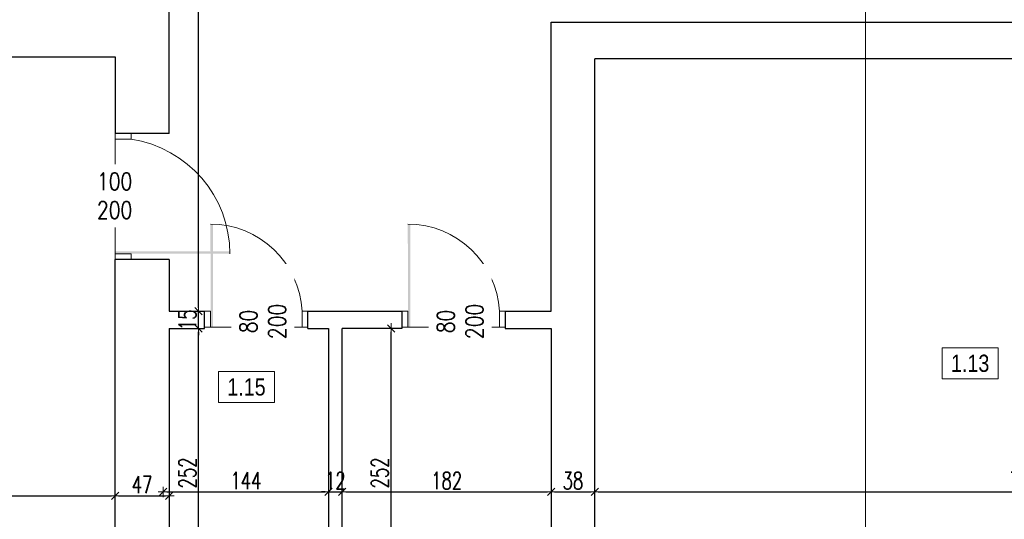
# Model space of a CAD drawing. Header units: millimetres. Extents: x 0 to 111311, y -48878 to -25280.
# Tile 164 of 244: x 98135 to 98994, y -31797 to -31361. Entities that reach past the tile are written whole.
import ezdxf

# ---------------------------------------------------------------- set-up
doc = ezdxf.new("R2010")
doc.units = ezdxf.units.MM
doc.layers.get('Defpoints').update_dxf_attribs({"color": 30})
for name, color, linetype, lineweight in [('0.35', 132, 'Continuous', 35), ('J opisy', 7, 'Continuous', 9), ('J stolarka_okna', 144, 'Continuous', 0), ('J wymiary', 1, 'Continuous', 9), ('OPIS', 7, 'Continuous', 5), ('sciany', 252, 'Continuous', 30)]:
    doc.layers.add(name, color=color, linetype=linetype, lineweight=lineweight)
doc.styles.add('ADESK2', font='simplex', dxfattribs={"width": 0.7})
doc.styles.get("Standard").update_dxf_attribs({"font": 'arial.ttf'})
doc.dimstyles.new('1-100', dxfattribs={"dimscale": 1.5, "dimtxt": 10, "dimasz": 2, "dimexe": 1, "dimexo": 1, "dimgap": 1.5, "dimtad": 1, "dimdec": 0, "dimrnd": 0.5, "dimdsep": 46, "dimtxsty": 'ADESK2', "dimblk": 'wymiar', "dimcen": -1, "dimdle": 5, "dimse1": 1, "dimse2": 1, "dimclrd": 256, "dimclre": 256, "dimclrt": 256, "dimadec": 0, "dimazin": 0, "dimtfac": 1, "dimtdec": 0, "dimtix": 1, "dimtmove": 0, "dimatfit": 3, "dimfxl": 20, "dimfxlon": 1, "dimtolj": 1, "dimtzin": 0, "dimarcsym": 0})

# ---------------------------------------------------------------- blocks, each defined once
blk = doc.blocks.new('wymiar')
for p, q in [((1.5, 0), (-1.5, 0)), ((1.06, 1.06), (-1.06, -1.06)), ((0, 1.5), (0, -1.5))]:
    blk.add_line(p, q)
blk = doc.blocks.new('*D2366')
at = {"layer": 'Defpoints', "color": 0, "ltscale": 4}
for p in [(97663.64, -31776.28), (98218.64, -31776.28), (98218.64, -31776.28)]:
    blk.add_point(p, dxfattribs=at)
at = {"layer": 'J wymiary', "lineweight": -2}
blk.add_line((97666.64, -31776.28), (98215.64, -31776.28), dxfattribs=at)
at = {"layer": 'J wymiary', "lineweight": -2, "ltscale": 4, "xscale": 3, "yscale": 3, "zscale": 3, "rotation": 180}
blk.add_blockref('wymiar', (97663.64, -31776.28), dxfattribs=at)
at = {"layer": 'J wymiary', "lineweight": -2, "ltscale": 4, "xscale": 3, "yscale": 3, "zscale": 3}
blk.add_blockref('wymiar', (98218.64, -31776.28), dxfattribs=at)
at = {"layer": 'J wymiary', "ltscale": 4, "insert": (97941.14, -31766.53), "char_height": 15, "attachment_point": 5, "style": 'ADESK2'}
blk.add_mtext('\\A1;555', dxfattribs=at)
blk = doc.blocks.new('*D2416')
at = {"layer": 'Defpoints', "color": 0, "ltscale": 4}
for p in [(98218.64, -31776.28), (98265.64, -31776.28), (98265.64, -31776.28)]:
    blk.add_point(p, dxfattribs=at)
at = {"layer": 'J wymiary', "lineweight": -2}
blk.add_line((98221.64, -31776.28), (98262.64, -31776.28), dxfattribs=at)
at = {"layer": 'J wymiary', "lineweight": -2, "ltscale": 4, "xscale": 3, "yscale": 3, "zscale": 3, "rotation": 180}
blk.add_blockref('wymiar', (98218.64, -31776.28), dxfattribs=at)
at = {"layer": 'J wymiary', "lineweight": -2, "ltscale": 4, "xscale": 3, "yscale": 3, "zscale": 3}
blk.add_blockref('wymiar', (98265.64, -31776.28), dxfattribs=at)
at = {"layer": 'J wymiary', "ltscale": 4, "insert": (98242.14, -31766.53), "char_height": 15, "attachment_point": 5, "style": 'ADESK2'}
blk.add_mtext('\\A1;47', dxfattribs=at)
blk = doc.blocks.new('*D2417')
at = {"layer": 'Defpoints', "color": 0, "ltscale": 4}
for p in [(98404.64, -31772.78), (98260.64, -31781.28), (98404.64, -31781.28)]:
    blk.add_point(p, dxfattribs=at)
at = {"layer": 'J wymiary', "lineweight": -2}
blk.add_line((98263.64, -31772.78), (98401.64, -31772.78), dxfattribs=at)
at = {"layer": 'J wymiary', "lineweight": -2, "ltscale": 4, "xscale": 3, "yscale": 3, "zscale": 3, "rotation": 180}
blk.add_blockref('wymiar', (98260.64, -31772.78), dxfattribs=at)
at = {"layer": 'J wymiary', "lineweight": -2, "ltscale": 4, "xscale": 3, "yscale": 3, "zscale": 3}
blk.add_blockref('wymiar', (98404.64, -31772.78), dxfattribs=at)
at = {"layer": 'J wymiary', "ltscale": 4, "insert": (98332.64, -31763.03), "char_height": 15, "attachment_point": 5, "style": 'ADESK2'}
blk.add_mtext('\\A1;144', dxfattribs=at)
blk = doc.blocks.new('*D2418')
at = {"layer": 'Defpoints', "color": 0, "ltscale": 4}
for p in [(98404.64, -31772.78), (98416.64, -31772.78), (98416.64, -31772.78)]:
    blk.add_point(p, dxfattribs=at)
at = {"layer": 'J wymiary', "lineweight": -2}
for p, q in [((98401.64, -31772.78), (98398.64, -31772.78)), ((98404.64, -31772.78), (98416.64, -31772.78)), ((98419.64, -31772.78), (98422.64, -31772.78))]:
    blk.add_line(p, q, dxfattribs=at)
at = {"layer": 'J wymiary', "lineweight": -2, "ltscale": 4, "xscale": 3, "yscale": 3, "zscale": 3}
blk.add_blockref('wymiar', (98404.64, -31772.78), dxfattribs=at)
at = {"layer": 'J wymiary', "lineweight": -2, "ltscale": 4, "xscale": 3, "yscale": 3, "zscale": 3, "rotation": 180}
blk.add_blockref('wymiar', (98416.64, -31772.78), dxfattribs=at)
at = {"layer": 'J wymiary', "ltscale": 4, "insert": (98410.64, -31763.03), "char_height": 15, "attachment_point": 5, "style": 'ADESK2'}
blk.add_mtext('\\A1;12', dxfattribs=at)
blk = doc.blocks.new('*D2419')
at = {"layer": 'Defpoints', "color": 0, "ltscale": 4}
for p in [(98416.64, -31772.78), (98598.64, -31772.78), (98598.64, -31772.78)]:
    blk.add_point(p, dxfattribs=at)
at = {"layer": 'J wymiary', "lineweight": -2}
blk.add_line((98419.64, -31772.78), (98595.64, -31772.78), dxfattribs=at)
at = {"layer": 'J wymiary', "lineweight": -2, "ltscale": 4, "xscale": 3, "yscale": 3, "zscale": 3, "rotation": 180}
blk.add_blockref('wymiar', (98416.64, -31772.78), dxfattribs=at)
at = {"layer": 'J wymiary', "lineweight": -2, "ltscale": 4, "xscale": 3, "yscale": 3, "zscale": 3}
blk.add_blockref('wymiar', (98598.64, -31772.78), dxfattribs=at)
at = {"layer": 'J wymiary', "ltscale": 4, "insert": (98507.64, -31763.03), "char_height": 15, "attachment_point": 5, "style": 'ADESK2'}
blk.add_mtext('\\A1;182', dxfattribs=at)
blk = doc.blocks.new('*D2420')
at = {"layer": 'Defpoints', "color": 0, "ltscale": 4}
for p in [(98598.64, -31772.78), (98636.64, -31772.78), (98636.64, -31772.78)]:
    blk.add_point(p, dxfattribs=at)
at = {"layer": 'J wymiary', "lineweight": -2}
blk.add_line((98601.64, -31772.78), (98633.64, -31772.78), dxfattribs=at)
at = {"layer": 'J wymiary', "lineweight": -2, "ltscale": 4, "xscale": 3, "yscale": 3, "zscale": 3, "rotation": 180}
blk.add_blockref('wymiar', (98598.64, -31772.78), dxfattribs=at)
at = {"layer": 'J wymiary', "lineweight": -2, "ltscale": 4, "xscale": 3, "yscale": 3, "zscale": 3}
blk.add_blockref('wymiar', (98636.64, -31772.78), dxfattribs=at)
at = {"layer": 'J wymiary', "ltscale": 4, "insert": (98617.64, -31763.03), "char_height": 15, "attachment_point": 5, "style": 'ADESK2'}
blk.add_mtext('\\A1;38', dxfattribs=at)
blk = doc.blocks.new('*D2421')
at = {"layer": 'Defpoints', "color": 0, "ltscale": 4}
for p in [(98636.64, -31772.78), (99386.64, -31772.78), (99386.64, -31772.78)]:
    blk.add_point(p, dxfattribs=at)
at = {"layer": 'J wymiary', "lineweight": -2}
blk.add_line((98639.64, -31772.78), (99383.64, -31772.78), dxfattribs=at)
at = {"layer": 'J wymiary', "lineweight": -2, "ltscale": 4, "xscale": 3, "yscale": 3, "zscale": 3, "rotation": 180}
blk.add_blockref('wymiar', (98636.64, -31772.78), dxfattribs=at)
at = {"layer": 'J wymiary', "lineweight": -2, "ltscale": 4, "xscale": 3, "yscale": 3, "zscale": 3}
blk.add_blockref('wymiar', (99386.64, -31772.78), dxfattribs=at)
at = {"layer": 'J wymiary', "ltscale": 4, "insert": (99011.64, -31763.03), "char_height": 15, "attachment_point": 5, "style": 'ADESK2'}
blk.add_mtext('\\A1;750', dxfattribs=at)
blk = doc.blocks.new('*D2436')
at = {"layer": 'Defpoints', "color": 0, "ltscale": 4}
for p in [(98265.64, -31330.41), (98265.64, -31363.28), (98598.64, -31363.28)]:
    blk.add_point(p, dxfattribs=at)
at = {"layer": 'J wymiary', "lineweight": -2}
blk.add_line((98595.64, -31330.41), (98268.64, -31330.41), dxfattribs=at)
at = {"layer": 'J wymiary', "lineweight": -2, "ltscale": 4, "xscale": 3, "yscale": 3, "zscale": 3, "rotation": 180}
blk.add_blockref('wymiar', (98265.64, -31330.41), dxfattribs=at)
at = {"layer": 'J wymiary', "lineweight": -2, "ltscale": 4, "xscale": 3, "yscale": 3, "zscale": 3}
blk.add_blockref('wymiar', (98598.64, -31330.41), dxfattribs=at)
at = {"layer": 'J wymiary', "ltscale": 4, "insert": (98432.14, -31320.66), "char_height": 15, "attachment_point": 5, "style": 'ADESK2'}
blk.add_mtext('\\A1;333', dxfattribs=at)
blk = doc.blocks.new('*D2474')
at = {"layer": 'Defpoints', "color": 0, "ltscale": 4}
for p in [(98291.41, -31630.28), (98291.41, -31630.28), (98291.41, -31882.28)]:
    blk.add_point(p, dxfattribs=at)
at = {"layer": 'J wymiary', "lineweight": -2}
blk.add_line((98291.41, -31879.28), (98291.41, -31633.28), dxfattribs=at)
at = {"layer": 'J wymiary', "lineweight": -2, "ltscale": 4, "xscale": 3, "yscale": 3, "zscale": 3}
for p, rotation in [((98291.41, -31630.28), 90), ((98291.41, -31882.28), 270)]:
    blk.add_blockref('wymiar', p, dxfattribs=dict(at, rotation=rotation))
at = {"layer": 'J wymiary', "ltscale": 4, "insert": (98281.66, -31756.28), "char_height": 15, "attachment_point": 5, "rotation": 90, "style": 'ADESK2'}
blk.add_mtext('\\A1;252', dxfattribs=at)
blk = doc.blocks.new('*D2475')
at = {"layer": 'Defpoints', "color": 0, "ltscale": 4}
for p in [(98291.41, -31615.28), (98291.41, -31615.28), (98291.41, -31630.28)]:
    blk.add_point(p, dxfattribs=at)
at = {"layer": 'J wymiary', "lineweight": -2}
for p, q in [((98291.41, -31612.28), (98291.41, -31609.28)), ((98291.41, -31630.28), (98291.41, -31615.28)), ((98291.41, -31633.28), (98291.41, -31636.28))]:
    blk.add_line(p, q, dxfattribs=at)
at = {"layer": 'J wymiary', "lineweight": -2, "ltscale": 4, "xscale": 3, "yscale": 3, "zscale": 3}
for p, rotation in [((98291.41, -31615.28), 270), ((98291.41, -31630.28), 90)]:
    blk.add_blockref('wymiar', p, dxfattribs=dict(at, rotation=rotation))
at = {"layer": 'J wymiary', "ltscale": 4, "insert": (98281.66, -31622.78), "char_height": 15, "attachment_point": 5, "rotation": 90, "style": 'ADESK2'}
blk.add_mtext('\\A1;15', dxfattribs=at)
blk = doc.blocks.new('*D2476')
at = {"layer": 'Defpoints', "color": 0, "ltscale": 4}
for p in [(98291.41, -31003.28), (98291.41, -31003.28), (98291.41, -31615.28)]:
    blk.add_point(p, dxfattribs=at)
at = {"layer": 'J wymiary', "lineweight": -2}
blk.add_line((98291.41, -31612.28), (98291.41, -31006.28), dxfattribs=at)
at = {"layer": 'J wymiary', "lineweight": -2, "ltscale": 4, "xscale": 3, "yscale": 3, "zscale": 3}
for p, rotation in [((98291.41, -31003.28), 90), ((98291.41, -31615.28), 270)]:
    blk.add_blockref('wymiar', p, dxfattribs=dict(at, rotation=rotation))
at = {"layer": 'J wymiary', "ltscale": 4, "insert": (98281.66, -31309.28), "char_height": 15, "attachment_point": 5, "rotation": 90, "style": 'ADESK2'}
blk.add_mtext('\\A1;612', dxfattribs=at)
blk = doc.blocks.new('*D2479')
at = {"layer": 'Defpoints', "color": 0, "ltscale": 4}
for p in [(98416.64, -31630.28), (98459.12, -31630.28), (98416.64, -31882.28)]:
    blk.add_point(p, dxfattribs=at)
at = {"layer": 'J wymiary', "lineweight": -2}
blk.add_line((98459.12, -31879.28), (98459.12, -31633.28), dxfattribs=at)
at = {"layer": 'J wymiary', "lineweight": -2, "ltscale": 4, "xscale": 3, "yscale": 3, "zscale": 3}
for p, rotation in [((98459.12, -31630.28), 90), ((98459.12, -31882.28), 270)]:
    blk.add_blockref('wymiar', p, dxfattribs=dict(at, rotation=rotation))
at = {"layer": 'J wymiary', "ltscale": 4, "insert": (98449.37, -31756.28), "char_height": 15, "attachment_point": 5, "rotation": 90, "style": 'ADESK2'}
blk.add_mtext('\\A1;252', dxfattribs=at)
blk = doc.blocks.new('*D2575')
at = {"layer": 'Defpoints', "color": 0, "ltscale": 4}
for p in [(96955.64, -30487.28), (102325.87, -30487.28), (102325.87, -32598.18)]:
    blk.add_point(p, dxfattribs=at)
at = {"layer": 'J wymiary', "lineweight": -2, "ltscale": 4}
blk.add_line((96958.64, -32598.18), (102322.87, -32598.18), dxfattribs=at)
at = {"layer": 'J wymiary', "lineweight": -2, "ltscale": 4, "xscale": 3, "yscale": 3, "zscale": 3, "rotation": 180}
blk.add_blockref('wymiar', (96955.64, -32598.18), dxfattribs=at)
at = {"layer": 'J wymiary', "lineweight": -2, "ltscale": 4, "xscale": 3, "yscale": 3, "zscale": 3}
blk.add_blockref('wymiar', (102325.87, -32598.18), dxfattribs=at)
at = {"layer": 'J wymiary', "ltscale": 4, "insert": (99640.76, -32588.43), "char_height": 15, "attachment_point": 5, "style": 'ADESK2'}
blk.add_mtext('\\A1;5370', dxfattribs=at)
blk = doc.blocks.new('*D2623')
at = {"layer": 'Defpoints', "color": 0, "ltscale": 4}
for p in [(98604.63, -27461.28), (102282.28, -32298.51), (102777.66, -32298.51)]:
    blk.add_point(p, dxfattribs=at)
at = {"layer": 'J wymiary', "lineweight": -2}
blk.add_line((102777.66, -27464.28), (102777.66, -32295.51), dxfattribs=at)
at = {"layer": 'J wymiary', "lineweight": -2, "ltscale": 4, "xscale": 3, "yscale": 3, "zscale": 3}
for p, rotation in [((102777.66, -27461.28), 90), ((102777.66, -32298.51), 270)]:
    blk.add_blockref('wymiar', p, dxfattribs=dict(at, rotation=rotation))
at = {"layer": 'J wymiary', "ltscale": 4, "insert": (102767.91, -29879.9), "char_height": 15, "attachment_point": 5, "rotation": 90, "style": 'ADESK2'}
blk.add_mtext('\\A1;4837', dxfattribs=at)

msp = doc.modelspace()

# ---------------------------------------------------------------- linework, layer by layer
at = {"layer": '0.35', "color": 1}
msp.add_line((98598.644, -31607.051), (98598.644, -31607.051), dxfattribs=at)
at = {"layer": 'J opisy'}
for p, q in [((98243.644, -31510.224), (98193.644, -31510.224)), ((98343.072, -31599.618), (98343.072, -31649.618)), ((98515.072, -31599.618), (98515.072, -31649.618))]:
    msp.add_line(p, q, dxfattribs=at)
at = {"layer": 'J stolarka_okna'}
for p, q in [((98218.644, -31460.284), (98232.644, -31460.284)), ((98218.644, -31465.284), (98218.644, -31460.284)), ((98232.644, -31460.284), (98232.644, -31465.284)), ((98218.644, -31465.284), (98218.644, -31565.284)), ((98232.644, -31465.284), (98218.644, -31465.284)), ((98218.644, -31565.284), (98232.644, -31565.284)), ((98218.644, -31570.284), (98218.644, -31565.284)), ((98218.644, -31570.284), (98232.644, -31570.284)), ((98232.644, -31565.284), (98232.644, -31570.284)), ((98301.644, -31615.284), (98296.644, -31615.284)), ((98296.644, -31629.284), (98296.644, -31615.284)), ((98301.644, -31629.284), (98301.644, -31615.284)), ((98386.644, -31615.284), (98381.644, -31615.284)), ((98381.644, -31629.284), (98381.644, -31615.284)), ((98386.644, -31629.284), (98386.644, -31615.284)), ((98473.644, -31615.284), (98468.644, -31615.284)), ((98468.644, -31629.284), (98468.644, -31615.284)), ((98473.644, -31629.284), (98473.644, -31615.284)), ((98558.644, -31615.284), (98553.644, -31615.284)), ((98553.644, -31629.284), (98553.644, -31615.284)), ((98558.644, -31629.284), (98558.644, -31615.284)), ((98296.644, -31629.284), (98301.644, -31629.284)), ((98301.644, -31629.284), (98381.644, -31629.284)), ((98381.644, -31629.284), (98386.644, -31629.284)), ((98468.644, -31629.284), (98473.644, -31629.284)), ((98473.644, -31629.284), (98553.644, -31629.284)), ((98553.644, -31629.284), (98558.644, -31629.284))]:
    msp.add_line(p, q, dxfattribs=at)
for centre, radius, start, end in [((98217.625, -31565.18), 101.019, 0, 81.449952), ((98301.748, -31619.28), 79.996, 2.863242, 90), ((98473.748, -31619.28), 79.996, 2.863242, 90)]:
    msp.add_arc(centre, radius, start, end, dxfattribs=at)
for points in [[(98303.873, -31539.284), (98301.748, -31539.284), (98303.873, -31629.284), (98301.873, -31629.284)], [(98475.873, -31539.284), (98473.748, -31539.284), (98475.873, -31629.284), (98473.873, -31629.284)], [(98318.644, -31563.054), (98318.644, -31565.18), (98218.644, -31563.054), (98218.644, -31565.054)]]:
    msp.add_solid(points, dxfattribs=at)
at = {"layer": 'OPIS'}
msp.add_line((98872.758, -30237.397), (98872.758, -31956.092), dxfattribs=at)
msp.add_lwpolyline([(98988.25, -31674.18), (98939.5, -31674.18), (98939.5, -31647.305), (98988.25, -31647.305)], close=True, dxfattribs=at)
at = {"layer": 'sciany'}
for p, q in [((98265.644, -31460.284), (98265.644, -31287.284)), ((98598.644, -31615.284), (98598.644, -31363.284)), ((98598.644, -31363.284), (99096.644, -31363.284)), ((97663.644, -31393.284), (98218.644, -31393.284)), ((98218.644, -31393.284), (98218.644, -31460.284)), ((99096.644, -31395.284), (98636.644, -31395.284)), ((98636.644, -31975.284), (98636.644, -31395.284)), ((98265.644, -31460.284), (98218.644, -31460.284)), ((98218.644, -32252.284), (98218.644, -31570.284)), ((98265.644, -31570.284), (98218.644, -31570.284)), ((98265.644, -31570.284), (98265.644, -31615.284)), ((98265.644, -31615.284), (98296.644, -31615.284)), ((98296.644, -31630.284), (98296.644, -31615.284)), ((98386.644, -31630.284), (98386.644, -31615.284)), ((98386.644, -31615.284), (98468.644, -31615.284)), ((98386.644, -31615.284), (98468.644, -31615.284)), ((98468.644, -31615.284), (98468.644, -31630.284)), ((98558.644, -31615.284), (98598.644, -31615.284)), ((98558.644, -31615.284), (98558.644, -31630.284)), ((98265.644, -31630.284), (98265.644, -31663.284)), ((98265.644, -31630.284), (98296.644, -31630.284)), ((98386.644, -31630.284), (98404.644, -31630.284)), ((98404.644, -31630.284), (98404.644, -31738.46)), ((98404.644, -31630.284), (98404.644, -31882.284)), ((98468.644, -31630.284), (98416.644, -31630.284)), ((98416.644, -31882.284), (98416.644, -31630.284)), ((98558.644, -31630.284), (98598.644, -31630.284)), ((98598.644, -31630.284), (98598.644, -32082.284)), ((98265.644, -31663.284), (98265.644, -31882.284))]:
    msp.add_line(p, q, dxfattribs=at)

# ---------------------------------------------------------------- texts
at = {"layer": 'OPIS', "insert": (98963.875, -31660.743), "char_height": 15, "width": 48.75, "attachment_point": 5, "line_spacing_factor": 0.857143}
msp.add_mtext('{\\fArial Narrow|b0|i0|c238|p34;1.13}', dxfattribs=at)

# ---------------------------------------------------------------- dimensions: what is measured, and where the dimension line sits
at = {"layer": 'J wymiary'}
dim = msp.add_linear_dim(base=(102777.657, -32298.51), p1=(98604.626, -27461.284), p2=(102282.279, -32298.51), angle=90, dimstyle='1-100', override={"dimblk": 'wymiar'}, dxfattribs=at)
dim.commit()
dim.dimension.update_dxf_attribs({"geometry": '*D2623', "text_midpoint": (102767.907, -29879.897)})
for base, p1, p2, picture, middle in [((98265.644, -31330.409), (98598.644, -31363.284), (98265.644, -31363.284), '*D2436', (98432.144, -31320.659)), ((98218.644, -31776.284), (97663.644, -31776.284), (98218.644, -31776.284), '*D2366', (97941.144, -31766.534)), ((98265.644, -31776.284), (98218.644, -31776.284), (98265.644, -31776.284), '*D2416', (98242.144, -31766.534)), ((98404.644, -31772.784), (98260.644, -31781.284), (98404.644, -31781.284), '*D2417', (98332.644, -31763.034)), ((98416.644, -31772.784), (98404.644, -31772.784), (98416.644, -31772.784), '*D2418', (98410.644, -31763.034)), ((98598.644, -31772.784), (98416.644, -31772.784), (98598.644, -31772.784), '*D2419', (98507.644, -31763.034)), ((98636.644, -31772.784), (98598.644, -31772.784), (98636.644, -31772.784), '*D2420', (98617.644, -31763.034)), ((99386.644, -31772.784), (98636.644, -31772.784), (99386.644, -31772.784), '*D2421', (99011.644, -31763.034))]:
    dim = msp.add_linear_dim(base=base, p1=p1, p2=p2, dimstyle='1-100', dxfattribs=at)
    dim.commit()
    dim.dimension.update_dxf_attribs({"geometry": picture, "text_midpoint": middle})
for base, p1, p2, picture, middle in [((98291.41, -31615.284), (98291.41, -31630.284), (98291.41, -31615.284), '*D2475', (98281.66, -31622.784)), ((98291.41, -31630.284), (98291.41, -31882.284), (98291.41, -31630.284), '*D2474', (98281.66, -31756.284)), ((98459.122, -31630.284), (98416.644, -31882.284), (98416.644, -31630.284), '*D2479', (98449.372, -31756.284))]:
    dim = msp.add_linear_dim(base=base, p1=p1, p2=p2, angle=90, dimstyle='1-100', dxfattribs=at)
    dim.commit()
    dim.dimension.update_dxf_attribs({"geometry": picture, "text_midpoint": middle})

# ---------------------------------------------------------------- next in the draw order: texts
at = {"layer": 'J opisy', "char_height": 15, "width": 85.22639, "attachment_point": 5, "line_spacing_factor": 0.771429, "bg_fill": 2}
for s, insert, rotation in [('\\pxsm1;{\\Fsimplex.shx|c238;\\W0.8;100\\P200}', (98218.211, -31514.556), 359.995455), ('\\pxsm1;{\\Fsimplex.shx|c238;\\W0.8;80\\P200}', (98347.403, -31624.185), 90.004545), ('\\pxsm1;{\\Fsimplex.shx|c238;\\W0.8;80\\P200}', (98519.403, -31624.185), 90.004545)]:
    msp.add_mtext(s, dxfattribs=dict(at, insert=insert, rotation=rotation))

# ---------------------------------------------------------------- next in the draw order: linework, layer by layer
at = {"layer": 'OPIS'}
msp.add_lwpolyline([(98357.494, -31694.815), (98308.744, -31694.815), (98308.744, -31667.94), (98357.494, -31667.94)], close=True, dxfattribs=at)

# ---------------------------------------------------------------- next in the draw order: texts
at = {"layer": 'OPIS', "insert": (98333.119, -31681.377), "char_height": 15, "width": 48.75, "attachment_point": 5, "line_spacing_factor": 0.857143}
msp.add_mtext('{\\fArial Narrow|b0|i0|c238|p34;1.15}', dxfattribs=at)

# ---------------------------------------------------------------- next in the draw order: dimensions: what is measured, and where the dimension line sits
at = {"layer": 'J wymiary', "ltscale": 4}
dim = msp.add_linear_dim(base=(102325.87, -32598.181), p1=(96955.644, -30487.284), p2=(102325.87, -30487.284), dimstyle='1-100', override={"dimblk": 'wymiar', "dimtmove": 1}, dxfattribs=at)
dim.commit()
dim.dimension.update_dxf_attribs({"geometry": '*D2575', "text_midpoint": (99640.757, -32588.431)})
at = {"layer": 'J wymiary'}
dim = msp.add_linear_dim(base=(98291.41, -31003.284), p1=(98291.41, -31615.284), p2=(98291.41, -31003.284), angle=90, dimstyle='1-100', dxfattribs=at)
dim.commit()
dim.dimension.update_dxf_attribs({"geometry": '*D2476', "text_midpoint": (98281.66, -31309.284)})

doc.saveas('drawing.dxf')
